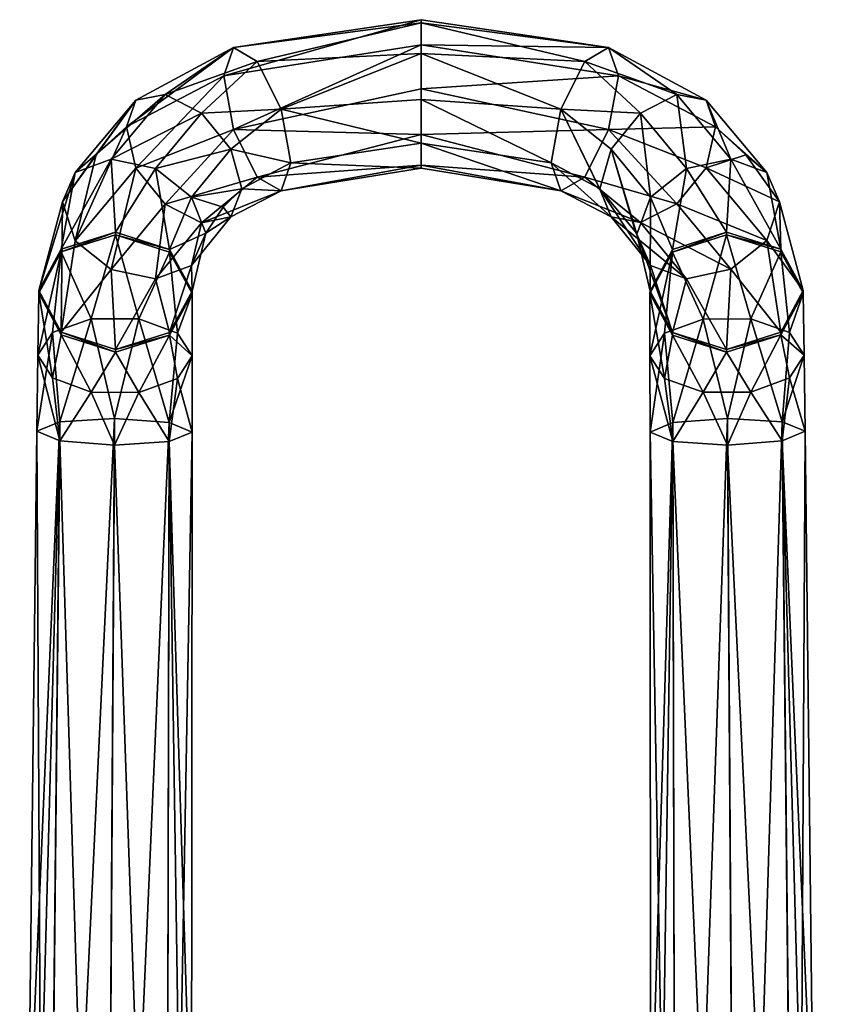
# Model space of a CAD drawing. Header units: metres. Extents: x -106 to 106, y -75 to 198.
# Tile 13 of 13: x -21 to 21, y 147 to 198. Entities that reach past the tile are written whole.
import ezdxf

# ---------------------------------------------------------------- set-up
doc = ezdxf.new("R2010")
doc.units = ezdxf.units.M
doc.layers.add('solid_11522092', color=7, linetype='CONTINUOUS')

msp = doc.modelspace()

# ---------------------------------------------------------------- linework, layer by layer
at = {"layer": 'solid_11522092'}
for points in [[(-0.000002, 198.466446, 112.57251), (-9.786707, 197.006439, 110.154182), (-10.30055, 195.535538, 112.73732)], [(-0.000002, 198.466446, 112.57251), (-10.30055, 195.535538, 112.73732), (-0.000043, 197.156403, 114.668999)], [(-0.000001, 198.294006, 110.106415), (-9.786707, 197.006439, 110.154182), (-0.000002, 198.466446, 112.57251)], [(-0.000001, 198.294006, 110.106415), (-8.544372, 196.286499, 107.497726), (-9.786707, 197.006439, 110.154182)], [(-0.000001, 196.704971, 108.212685), (-8.544372, 196.286499, 107.497726), (-0.000001, 198.294006, 110.106415)], [(9.786694, 197.006393, 110.154182), (-0.000002, 198.466446, 112.57251), (-0.000043, 197.156403, 114.668999)], [(9.786694, 197.006393, 110.154182), (-0.000001, 198.294006, 110.106415), (-0.000002, 198.466446, 112.57251)], [(8.544364, 196.286484, 107.497757), (-0.000001, 196.704971, 108.212685), (-0.000001, 198.294006, 110.106415)], [(9.786694, 197.006393, 110.154182), (8.544364, 196.286484, 107.497757), (-0.000001, 198.294006, 110.106415)], [(-9.786707, 197.006439, 110.154182), (-15.373194, 192.873306, 109.564598), (-10.30055, 195.535538, 112.73732)], [(-9.786707, 197.006439, 110.154182), (-14.891499, 194.26091, 107.623573), (-15.373194, 192.873306, 109.564598)], [(-9.786707, 197.006439, 110.154182), (-13.356463, 194.564774, 105.76709), (-14.891499, 194.26091, 107.623573)], [(-9.786707, 197.006439, 110.154182), (-8.544372, 196.286499, 107.497726), (-13.356463, 194.564774, 105.76709)], [(-0.000043, 197.156403, 114.668999), (-10.30055, 195.535538, 112.73732), (-9.786707, 192.736221, 113.737312)], [(-0.000043, 197.156403, 114.668999), (-9.786707, 192.736221, 113.737312), (-0.000002, 194.864288, 115.595078)], [(10.300533, 195.535522, 112.737297), (-0.000043, 197.156403, 114.668999), (-0.000002, 194.864288, 115.595078)], [(9.786694, 197.006393, 110.154182), (-0.000043, 197.156403, 114.668999), (10.300533, 195.535522, 112.737297)], [(13.353024, 194.568222, 105.770241), (8.544364, 196.286484, 107.497757), (9.786694, 197.006393, 110.154182)], [(14.887857, 194.264725, 107.62748), (9.786694, 197.006393, 110.154182), (10.300533, 195.535522, 112.737297)], [(13.353024, 194.568222, 105.770241), (9.786694, 197.006393, 110.154182), (14.887857, 194.264725, 107.62748)], [(-0.000001, 196.704971, 108.212685), (-7.302269, 193.795349, 106.327354), (-8.544372, 196.286499, 107.497726)], [(-0.000001, 194.30629, 107.614639), (-7.302269, 193.795349, 106.327354), (-0.000001, 196.704971, 108.212685)], [(7.302279, 193.795349, 106.327393), (-0.000001, 194.30629, 107.614639), (-0.000001, 196.704971, 108.212685)], [(8.544364, 196.286484, 107.497757), (7.302279, 193.795349, 106.327393), (-0.000001, 196.704971, 108.212685)], [(-8.544372, 196.286499, 107.497726), (-11.458814, 193.589767, 104.60537), (-13.356463, 194.564774, 105.76709)], [(-8.544372, 196.286499, 107.497726), (-7.302269, 193.795349, 106.327354), (-11.458814, 193.589767, 104.60537)], [(11.455657, 193.59256, 104.607788), (7.302279, 193.795349, 106.327393), (8.544364, 196.286484, 107.497757)], [(11.455657, 193.59256, 104.607788), (8.544364, 196.286484, 107.497757), (13.353024, 194.568222, 105.770241)], [(-10.30055, 195.535538, 112.73732), (-15.373194, 192.873306, 109.564598), (-14.891499, 190.72081, 110.594063)], [(-9.786707, 192.736221, 113.737312), (-10.30055, 195.535538, 112.73732), (-14.891499, 190.72081, 110.594063)], [(9.786694, 192.736221, 113.737282), (10.300533, 195.535522, 112.737297), (-0.000002, 194.864288, 115.595078)], [(15.369147, 192.877197, 109.569229), (10.300533, 195.535522, 112.737297), (9.786694, 192.736221, 113.737282)], [(14.887857, 194.264725, 107.62748), (10.300533, 195.535522, 112.737297), (15.369147, 192.877197, 109.569229)], [(-18.048672, 190.478561, 103.100639), (-14.891499, 194.26091, 107.623573), (-13.356463, 194.564774, 105.76709)], [(-16.174587, 191.181122, 101.705574), (-18.048672, 190.478561, 103.100639), (-13.356463, 194.564774, 105.76709)], [(-16.174587, 191.181122, 101.705574), (-13.356463, 194.564774, 105.76709), (-11.458814, 193.589767, 104.60537)], [(-0.000002, 194.864288, 115.595078), (-9.786707, 192.736221, 113.737312), (-0.000001, 192.465607, 114.997032)], [(9.786694, 192.736221, 113.737282), (-0.000002, 194.864288, 115.595078), (-0.000001, 192.465607, 114.997032)], [(11.455657, 193.59256, 104.607788), (13.353024, 194.568222, 105.770241), (13.853529, 190.695877, 101.122482)], [(13.353024, 194.568222, 105.770241), (16.172977, 191.185776, 101.70948), (13.853529, 190.695877, 101.122482)], [(13.353024, 194.568222, 105.770241), (14.887857, 194.264725, 107.62748), (16.172977, 191.185776, 101.70948)], [(-14.891499, 194.26091, 107.623573), (-18.70857, 188.955811, 104.895897), (-16.948914, 191.417938, 107.830154)], [(-18.048672, 190.478561, 103.100639), (-18.70857, 188.955811, 104.895897), (-14.891499, 194.26091, 107.623573)], [(-14.891499, 194.26091, 107.623573), (-16.948914, 191.417938, 107.830154), (-15.373194, 192.873306, 109.564598)], [(-0.000001, 194.30629, 107.614639), (0.000005, 192.014175, 108.540726), (-7.302269, 193.795349, 106.327354)], [(-0.000001, 194.30629, 107.614639), (6.788317, 190.996094, 107.327423), (0.000005, 192.014175, 108.540726)], [(7.302279, 193.795349, 106.327393), (6.788317, 190.996094, 107.327423), (-0.000001, 194.30629, 107.614639)], [(14.887857, 194.264725, 107.62748), (15.369147, 192.877197, 109.569229), (18.047455, 190.483475, 103.105385)], [(14.887857, 194.264725, 107.62748), (18.047455, 190.483475, 103.105385), (16.172977, 191.185776, 101.70948)], [(-13.85551, 190.69191, 101.119247), (-16.174587, 191.181122, 101.705574), (-11.458814, 193.589767, 104.60537)], [(-13.85551, 190.69191, 101.119247), (-11.458814, 193.589767, 104.60537), (-9.92403, 191.708771, 104.582443)], [(-7.302269, 193.795349, 106.327354), (-9.92403, 191.708771, 104.582443), (-11.458814, 193.589767, 104.60537)], [(-7.302269, 193.795349, 106.327354), (-6.7883, 190.996078, 107.327393), (-9.92403, 191.708771, 104.582443)], [(0.000005, 192.014175, 108.540726), (-6.7883, 190.996078, 107.327393), (-7.302269, 193.795349, 106.327354)], [(9.316519, 189.656479, 105.730934), (6.788317, 190.996094, 107.327423), (7.302279, 193.795349, 106.327393)], [(9.316519, 189.656479, 105.730934), (7.302279, 193.795349, 106.327393), (9.33532, 189.641342, 105.712883)], [(9.92113, 191.710876, 104.584419), (9.33532, 189.641342, 105.712883), (7.302279, 193.795349, 106.327393)], [(9.92113, 191.710876, 104.584419), (7.302279, 193.795349, 106.327393), (11.455657, 193.59256, 104.607788)], [(9.92113, 191.710876, 104.584419), (11.455657, 193.59256, 104.607788), (11.975391, 189.199387, 101.569992)], [(11.455657, 193.59256, 104.607788), (13.853529, 190.695877, 101.122482), (11.975391, 189.199387, 101.569992)], [(-18.048672, 186.923386, 106.083778), (-14.891499, 190.72081, 110.594063), (-15.373194, 192.873306, 109.564598)], [(-16.948914, 191.417938, 107.830154), (-18.048672, 186.923386, 106.083778), (-15.373194, 192.873306, 109.564598)], [(15.369147, 192.877197, 109.569229), (9.786694, 192.736221, 113.737282), (14.887857, 190.723999, 110.598503)], [(16.951036, 191.416916, 107.828941), (15.369147, 192.877197, 109.569229), (14.887857, 190.723999, 110.598503)], [(18.047455, 190.483475, 103.105385), (15.369147, 192.877197, 109.569229), (16.951036, 191.416916, 107.828941)], [(-9.786707, 192.736221, 113.737312), (-14.891499, 190.72081, 110.594063), (-13.356463, 188.839783, 110.57093)], [(-8.544372, 190.245132, 112.567032), (-9.786707, 192.736221, 113.737312), (-13.356463, 188.839783, 110.57093)], [(-0.000001, 192.465607, 114.997032), (-9.786707, 192.736221, 113.737312), (-8.544372, 190.245132, 112.567032)], [(-0.000001, 192.465607, 114.997032), (-8.544372, 190.245132, 112.567032), (-0.000001, 190.876572, 113.103302)], [(8.544364, 190.245178, 112.567009), (9.786694, 192.736221, 113.737282), (-0.000001, 192.465607, 114.997032)], [(8.544364, 190.245178, 112.567009), (-0.000001, 192.465607, 114.997032), (-0.000001, 190.876572, 113.103302)], [(13.353024, 188.84227, 110.574875), (9.786694, 192.736221, 113.737282), (8.544364, 190.245178, 112.567009)], [(14.887857, 190.723999, 110.598503), (9.786694, 192.736221, 113.737282), (13.353024, 188.84227, 110.574875)], [(-0.000001, 190.704132, 110.637207), (-6.7883, 190.996078, 107.327393), (0.000005, 192.014175, 108.540726)], [(7.302279, 189.525177, 109.910492), (-0.000001, 190.704132, 110.637207), (0.000005, 192.014175, 108.540726)], [(7.302279, 189.525177, 109.910492), (0.000005, 192.014175, 108.540726), (6.788317, 190.996094, 107.327423)], [(-16.948914, 191.417938, 107.830154), (-18.70857, 188.955811, 104.895897), (-18.048672, 186.923386, 106.083778)], [(-11.977576, 189.196228, 101.56707), (-13.85551, 190.69191, 101.119247), (-9.92403, 191.708771, 104.582443)], [(-11.977576, 189.196228, 101.56707), (-9.92403, 191.708771, 104.582443), (-9.355689, 189.625427, 105.693924)], [(-9.92403, 191.708771, 104.582443), (-6.7883, 190.996078, 107.327393), (-9.355689, 189.625427, 105.693924)], [(9.92113, 191.710876, 104.584419), (11.200384, 187.3806, 103.018654), (9.33532, 189.641342, 105.712883)], [(9.92113, 191.710876, 104.584419), (11.257243, 187.269211, 102.885895), (11.200384, 187.3806, 103.018654)], [(9.92113, 191.710876, 104.584419), (11.975391, 189.199387, 101.569992), (11.257243, 187.269211, 102.885895)], [(16.951036, 191.416916, 107.828941), (14.887857, 190.723999, 110.598503), (18.70785, 188.959656, 104.900497)], [(18.047455, 190.483475, 103.105385), (16.951036, 191.416916, 107.828941), (18.70785, 188.959656, 104.900497)], [(-16.174587, 191.181122, 101.705574), (-15.95, 187.369522, 96.788506), (-18.777128, 186.480682, 97.55191)], [(-16.174587, 191.181122, 101.705574), (-18.777128, 186.480682, 97.55191), (-18.048672, 190.478561, 103.100639)], [(-13.85551, 190.69191, 101.119247), (-15.95, 187.369522, 96.788506), (-16.174587, 191.181122, 101.705574)], [(-7.302269, 189.525131, 109.910492), (-9.355689, 189.625427, 105.693924), (-6.7883, 190.996078, 107.327393)], [(-0.000001, 190.876572, 113.103302), (-8.544372, 190.245132, 112.567032), (-7.302269, 189.525131, 109.910492)], [(-0.000001, 190.704132, 110.637207), (-7.302269, 189.525131, 109.910492), (-6.7883, 190.996078, 107.327393)], [(-0.000001, 190.876572, 113.103302), (-7.302269, 189.525131, 109.910492), (-0.000001, 190.704132, 110.637207)], [(7.302279, 189.525177, 109.910492), (-0.000001, 190.876572, 113.103302), (-0.000001, 190.704132, 110.637207)], [(7.302279, 189.525177, 109.910492), (8.544364, 190.245178, 112.567009), (-0.000001, 190.876572, 113.103302)], [(9.92113, 188.170639, 107.555031), (7.302279, 189.525177, 109.910492), (6.788317, 190.996094, 107.327423)], [(9.316519, 189.656479, 105.730934), (9.92113, 188.170639, 107.555031), (6.788317, 190.996094, 107.327423)], [(15.95, 187.369583, 96.788452), (13.853529, 190.695877, 101.122482), (16.172977, 191.185776, 101.70948)], [(18.777185, 186.480728, 97.55188), (15.95, 187.369583, 96.788452), (16.172977, 191.185776, 101.70948)], [(18.777185, 186.480728, 97.55188), (16.172977, 191.185776, 101.70948), (18.047455, 190.483475, 103.105385)], [(-18.048672, 190.478561, 103.100639), (-18.777128, 186.480682, 97.55191), (-19.946564, 184.320496, 99.371742)], [(-18.048672, 190.478561, 103.100639), (-19.946564, 184.320496, 99.371742), (-18.70857, 188.955811, 104.895897)], [(-18.048672, 186.923386, 106.083778), (-16.174587, 185.427521, 106.533417), (-14.891499, 190.72081, 110.594063)], [(-16.174587, 185.427521, 106.533417), (-13.356463, 188.839783, 110.57093), (-14.891499, 190.72081, 110.594063)], [(-13.85551, 190.69191, 101.119247), (-13.122871, 186.463562, 97.531517), (-15.95, 187.369522, 96.788506)], [(-11.977576, 189.196228, 101.56707), (-13.122871, 186.463562, 97.531517), (-13.85551, 190.69191, 101.119247)], [(13.122815, 186.463608, 97.531471), (11.975391, 189.199387, 101.569992), (13.853529, 190.695877, 101.122482)], [(15.95, 187.369583, 96.788452), (13.122815, 186.463608, 97.531471), (13.853529, 190.695877, 101.122482)], [(14.887857, 190.723999, 110.598503), (13.353024, 188.84227, 110.574875), (18.047455, 186.927216, 106.089439)], [(14.887857, 190.723999, 110.598503), (18.047455, 186.927216, 106.089439), (18.70785, 188.959656, 104.900497)], [(18.777185, 186.480728, 97.55188), (18.047455, 190.483475, 103.105385), (18.70785, 188.959656, 104.900497)], [(-8.544372, 190.245132, 112.567032), (-13.356463, 188.839783, 110.57093), (-11.458814, 187.865005, 109.409004)], [(-7.302269, 189.525131, 109.910492), (-8.544372, 190.245132, 112.567032), (-11.458814, 187.865005, 109.409004)], [(11.455657, 187.866913, 109.412178), (8.544364, 190.245178, 112.567009), (7.302279, 189.525177, 109.910492)], [(13.353024, 188.84227, 110.574875), (8.544364, 190.245178, 112.567009), (11.455657, 187.866913, 109.412178)], [(-11.977576, 189.196228, 101.56707), (-9.355689, 189.625427, 105.693924), (-10.321248, 188.683502, 104.571388)], [(-7.302269, 189.525131, 109.910492), (-11.458814, 187.865005, 109.409004), (-9.92403, 188.169067, 107.552605)], [(-10.321248, 188.683502, 104.571388), (-9.355689, 189.625427, 105.693924), (-9.92403, 188.169067, 107.552605)], [(-7.302269, 189.525131, 109.910492), (-9.92403, 188.169067, 107.552605), (-9.355689, 189.625427, 105.693924)], [(11.455657, 187.866913, 109.412178), (7.302279, 189.525177, 109.910492), (9.92113, 188.170639, 107.555031)], [(9.316519, 189.656479, 105.730934), (9.33532, 189.641342, 105.712883), (9.92113, 188.170639, 107.555031)], [(9.33532, 189.641342, 105.712883), (11.200384, 187.3806, 103.018654), (11.975391, 185.638138, 104.558243)], [(9.92113, 188.170639, 107.555031), (9.33532, 189.641342, 105.712883), (11.975391, 185.638138, 104.558243)], [(-18.70857, 188.955811, 104.895897), (-19.946564, 184.320496, 99.371742), (-18.777128, 182.153183, 101.183113)], [(-18.70857, 188.955811, 104.895897), (-18.777128, 182.153183, 101.183113), (-18.048672, 186.923386, 106.083778)], [(-16.174587, 185.427521, 106.533417), (-13.85551, 184.935059, 105.949829), (-13.356463, 188.839783, 110.57093)], [(-13.85551, 184.935059, 105.949829), (-11.458814, 187.865005, 109.409004), (-13.356463, 188.839783, 110.57093)], [(-11.977576, 189.196228, 101.56707), (-11.235576, 187.314148, 102.939453), (-13.122871, 186.463562, 97.531517)], [(-11.977576, 189.196228, 101.56707), (-10.321248, 188.683502, 104.571388), (-11.235576, 187.314148, 102.939453)], [(11.975391, 189.199387, 101.569992), (11.95336, 184.296066, 99.342644), (11.257243, 187.269211, 102.885895)], [(13.353024, 188.84227, 110.574875), (11.455657, 187.866913, 109.412178), (16.172977, 185.430557, 106.538681)], [(13.122815, 186.463608, 97.531471), (11.95336, 184.296066, 99.342644), (11.975391, 189.199387, 101.569992)], [(13.353024, 188.84227, 110.574875), (16.172977, 185.430557, 106.538681), (18.047455, 186.927216, 106.089439)], [(19.94664, 184.320496, 99.371742), (18.70785, 188.959656, 104.900497), (18.047455, 186.927216, 106.089439)], [(18.777185, 186.480728, 97.55188), (18.70785, 188.959656, 104.900497), (19.94664, 184.320496, 99.371742)], [(-11.235576, 187.314148, 102.939453), (-10.321248, 188.683502, 104.571388), (-9.92403, 188.169067, 107.552605)], [(-13.85551, 184.935059, 105.949829), (-11.977576, 185.635803, 104.554619), (-11.458814, 187.865005, 109.409004)], [(-11.977576, 185.635803, 104.554619), (-9.92403, 188.169067, 107.552605), (-11.458814, 187.865005, 109.409004)], [(-11.977576, 185.635803, 104.554619), (-11.235576, 187.314148, 102.939453), (-9.92403, 188.169067, 107.552605)], [(9.92113, 188.170639, 107.555031), (11.975391, 185.638138, 104.558243), (13.853529, 184.937546, 105.954285)], [(11.455657, 187.866913, 109.412178), (9.92113, 188.170639, 107.555031), (13.853529, 184.937546, 105.954285)], [(11.455657, 187.866913, 109.412178), (13.853529, 184.937546, 105.954285), (16.172977, 185.430557, 106.538681)], [(-15.95, 187.369522, 96.788506), (-15.951007, 187.235245, 96.624687), (-18.778427, 186.34671, 97.387802)], [(-18.777128, 186.480682, 97.55191), (-15.95, 187.369522, 96.788506), (-18.778427, 186.34671, 97.387802)], [(-18.778427, 186.34671, 97.387802), (-15.951007, 187.235245, 96.624687), (-17.218058, 182.848389, 93.157097)], [(-15.951007, 187.235245, 96.624687), (-14.728469, 182.835663, 93.150116), (-17.218058, 182.848389, 93.157097)], [(-15.95, 187.369522, 96.788506), (-13.122871, 186.463562, 97.531517), (-15.951007, 187.235245, 96.624687)], [(-15.951007, 187.235245, 96.624687), (-13.123587, 186.329422, 97.36721), (-14.728469, 182.835663, 93.150116)], [(-13.122871, 186.463562, 97.531517), (-13.123587, 186.329422, 97.36721), (-15.951007, 187.235245, 96.624687)], [(-11.235576, 187.314148, 102.939453), (-11.953437, 184.296066, 99.342644), (-13.122871, 186.463562, 97.531517)], [(-11.977576, 185.635803, 104.554619), (-11.953437, 184.296066, 99.342644), (-11.235576, 187.314148, 102.939453)], [(11.200384, 187.3806, 103.018654), (11.257243, 187.269211, 102.885895), (11.975391, 185.638138, 104.558243)], [(13.122815, 182.136032, 101.162743), (11.257243, 187.269211, 102.885895), (11.95336, 184.296066, 99.342644)], [(13.122815, 182.136032, 101.162743), (11.975391, 185.638138, 104.558243), (11.257243, 187.269211, 102.885895)], [(13.123587, 186.329422, 97.36721), (13.122815, 186.463608, 97.531471), (15.95, 187.369583, 96.788452)], [(15.951007, 187.235245, 96.624687), (13.123587, 186.329422, 97.36721), (15.95, 187.369583, 96.788452)], [(14.728939, 182.834946, 93.151367), (13.123587, 186.329422, 97.36721), (15.951007, 187.235245, 96.624687)], [(14.728939, 182.834946, 93.151367), (15.951007, 187.235245, 96.624687), (17.21759, 182.847672, 93.15834)], [(15.951007, 187.235245, 96.624687), (15.95, 187.369583, 96.788452), (18.777185, 186.480728, 97.55188)], [(18.778427, 186.34671, 97.387802), (15.951007, 187.235245, 96.624687), (18.777185, 186.480728, 97.55188)], [(17.21759, 182.847672, 93.15834), (15.951007, 187.235245, 96.624687), (18.778427, 186.34671, 97.387802)], [(-18.048672, 186.923386, 106.083778), (-18.777128, 182.153183, 101.183113), (-16.174587, 185.427521, 106.533417)], [(18.777185, 182.153152, 101.183144), (18.047455, 186.927216, 106.089439), (16.172977, 185.430557, 106.538681)], [(18.777185, 182.153152, 101.183144), (19.94664, 184.320496, 99.371742), (18.047455, 186.927216, 106.089439)], [(-18.778427, 186.34671, 97.387802), (-20.000746, 180.946884, 96.482658), (-19.949564, 184.184341, 99.209496)], [(-18.778427, 186.34671, 97.387802), (-19.231979, 182.126862, 94.430283), (-20.000746, 180.946884, 96.482658)], [(-18.777128, 186.480682, 97.55191), (-18.778427, 186.34671, 97.387802), (-19.949564, 184.184341, 99.209496)], [(-18.777128, 186.480682, 97.55191), (-19.949564, 184.184341, 99.209496), (-19.946564, 184.320496, 99.371742)], [(-18.778427, 186.34671, 97.387802), (-17.218058, 182.848389, 93.157097), (-19.231979, 182.126862, 94.430283)], [(-13.123587, 186.329422, 97.36721), (-12.714921, 182.093521, 94.412025), (-14.728469, 182.835663, 93.150116)], [(-13.122871, 186.463562, 97.531517), (-11.953437, 184.296066, 99.342644), (-13.123587, 186.329422, 97.36721)], [(-13.123587, 186.329422, 97.36721), (-11.95245, 184.159912, 99.180382), (-12.714921, 182.093521, 94.412025)], [(-11.953437, 184.296066, 99.342644), (-11.95245, 184.159912, 99.180382), (-13.123587, 186.329422, 97.36721)], [(11.948208, 180.905975, 96.460258), (11.95245, 184.159912, 99.180382), (13.123587, 186.329422, 97.36721)], [(12.716125, 182.093094, 94.412781), (11.948208, 180.905975, 96.460258), (13.123587, 186.329422, 97.36721)], [(11.95245, 184.159912, 99.180382), (11.95336, 184.296066, 99.342644), (13.122815, 186.463608, 97.531471)], [(13.123587, 186.329422, 97.36721), (11.95245, 184.159912, 99.180382), (13.122815, 186.463608, 97.531471)], [(12.716125, 182.093094, 94.412781), (13.123587, 186.329422, 97.36721), (14.728939, 182.834946, 93.151367)], [(17.21759, 182.847672, 93.15834), (18.778427, 186.34671, 97.387802), (19.230778, 182.126404, 94.431038)], [(18.778427, 186.34671, 97.387802), (18.777185, 186.480728, 97.55188), (19.94664, 184.320496, 99.371742)], [(18.778427, 186.34671, 97.387802), (19.94664, 184.320496, 99.371742), (19.949564, 184.184341, 99.209496)], [(19.230778, 182.126404, 94.431038), (18.778427, 186.34671, 97.387802), (19.949564, 184.184341, 99.209496)], [(-13.85551, 184.935059, 105.949829), (-13.122871, 182.136078, 101.16272), (-11.977576, 185.635803, 104.554619)], [(-11.977576, 185.635803, 104.554619), (-13.122871, 182.136078, 101.16272), (-11.953437, 184.296066, 99.342644)], [(13.122815, 182.136032, 101.162743), (13.853529, 184.937546, 105.954285), (11.975391, 185.638138, 104.558243)], [(-16.174587, 185.427521, 106.533417), (-18.777128, 182.153183, 101.183113), (-15.95, 181.247025, 101.92588)], [(-16.174587, 185.427521, 106.533417), (-15.95, 181.247025, 101.92588), (-13.85551, 184.935059, 105.949829)], [(15.95, 181.246979, 101.925934), (16.172977, 185.430557, 106.538681), (13.853529, 184.937546, 105.954285)], [(15.95, 181.246979, 101.925934), (18.777185, 182.153152, 101.183144), (16.172977, 185.430557, 106.538681)], [(-13.85551, 184.935059, 105.949829), (-15.95, 181.247025, 101.92588), (-13.122871, 182.136078, 101.16272)], [(13.122815, 182.136032, 101.162743), (15.95, 181.246979, 101.925934), (13.853529, 184.937546, 105.954285)], [(-19.949564, 184.184341, 99.209496), (-20.000746, 180.946884, 96.482658), (-19.231337, 179.759781, 98.530083)], [(-19.946564, 184.320496, 99.371742), (-19.949564, 184.184341, 99.209496), (-18.778427, 182.014832, 101.022667)], [(-18.778427, 182.014832, 101.022667), (-19.949564, 184.184341, 99.209496), (-19.231337, 179.759781, 98.530083)], [(-18.777128, 182.153183, 101.183113), (-19.946564, 184.320496, 99.371742), (-18.778427, 182.014832, 101.022667)], [(-13.123587, 181.997559, 101.002083), (-11.946773, 180.90596, 96.460258), (-11.95245, 184.159912, 99.180382)], [(-13.122871, 182.136078, 101.16272), (-13.123587, 181.997559, 101.002083), (-11.95245, 184.159912, 99.180382)], [(-13.122871, 182.136078, 101.16272), (-11.95245, 184.159912, 99.180382), (-11.953437, 184.296066, 99.342644)], [(-12.714921, 182.093521, 94.412025), (-11.95245, 184.159912, 99.180382), (-11.946773, 180.90596, 96.460258)], [(12.717934, 179.726868, 98.511147), (11.95245, 184.159912, 99.180382), (11.948208, 180.905975, 96.460258)], [(13.123587, 181.997559, 101.002083), (11.95336, 184.296066, 99.342644), (11.95245, 184.159912, 99.180382)], [(12.717934, 179.726868, 98.511147), (13.123587, 181.997559, 101.002083), (11.95245, 184.159912, 99.180382)], [(13.123587, 181.997559, 101.002083), (13.122815, 182.136032, 101.162743), (11.95336, 184.296066, 99.342644)], [(19.949564, 184.184341, 99.209496), (19.94664, 184.320496, 99.371742), (18.777185, 182.153152, 101.183144)], [(18.778427, 182.014832, 101.022667), (19.949564, 184.184341, 99.209496), (18.777185, 182.153152, 101.183144)], [(19.999311, 180.946869, 96.482651), (19.949564, 184.184341, 99.209496), (18.778427, 182.014832, 101.022667)], [(19.230778, 182.126404, 94.431038), (19.949564, 184.184341, 99.209496), (19.999311, 180.946869, 96.482651)], [(-17.218058, 182.848389, 93.157097), (-18.861437, 177.459335, 92.207047), (-19.231979, 182.126862, 94.430283)], [(-17.218058, 182.848389, 93.157097), (-15.99966, 177.64769, 91.03656), (-18.861437, 177.459335, 92.207047)], [(-14.728469, 182.835663, 93.150116), (-15.99966, 177.64769, 91.03656), (-17.218058, 182.848389, 93.157097)], [(-14.728469, 182.835663, 93.150116), (-13.137883, 177.424362, 92.200882), (-15.99966, 177.64769, 91.03656)], [(-12.714921, 182.093521, 94.412025), (-13.137883, 177.424362, 92.200882), (-14.728469, 182.835663, 93.150116)], [(13.139524, 177.424088, 92.202499), (12.716125, 182.093094, 94.412781), (14.728939, 182.834946, 93.151367)], [(15.99966, 177.647293, 91.038841), (13.139524, 177.424088, 92.202499), (14.728939, 182.834946, 93.151367)], [(15.99966, 177.647293, 91.038841), (14.728939, 182.834946, 93.151367), (17.21759, 182.847672, 93.15834)], [(18.859795, 177.45903, 92.208664), (15.99966, 177.647293, 91.038841), (17.21759, 182.847672, 93.15834)], [(18.859795, 177.45903, 92.208664), (17.21759, 182.847672, 93.15834), (19.230778, 182.126404, 94.431038)], [(-19.231979, 182.126862, 94.430283), (-18.861437, 177.459335, 92.207047), (-20.046804, 176.96962, 95.026649)], [(-19.231979, 182.126862, 94.430283), (-20.046804, 176.96962, 95.026649), (-20.000746, 180.946884, 96.482658)], [(-18.777128, 182.153183, 101.183113), (-18.778427, 182.014832, 101.022667), (-15.951007, 181.109024, 101.76519)], [(-15.95, 181.247025, 101.92588), (-18.777128, 182.153183, 101.183113), (-15.951007, 181.109024, 101.76519)], [(-13.122871, 182.136078, 101.16272), (-15.95, 181.247025, 101.92588), (-13.123587, 181.997559, 101.002083)], [(-12.714921, 182.093521, 94.412025), (-11.946773, 180.90596, 96.460258), (-13.137883, 177.424362, 92.200882)], [(12.716125, 182.093094, 94.412781), (11.954836, 176.920181, 95.017937), (11.948208, 180.905975, 96.460258)], [(13.139524, 177.424088, 92.202499), (11.954836, 176.920181, 95.017937), (12.716125, 182.093094, 94.412781)], [(15.951007, 181.109024, 101.76519), (15.95, 181.246979, 101.925934), (13.122815, 182.136032, 101.162743)], [(13.123587, 181.997559, 101.002083), (15.951007, 181.109024, 101.76519), (13.122815, 182.136032, 101.162743)], [(18.778427, 182.014832, 101.022667), (18.777185, 182.153152, 101.183144), (15.95, 181.246979, 101.925934)], [(18.859795, 177.45903, 92.208664), (19.230778, 182.126404, 94.431038), (19.999311, 180.946869, 96.482651)], [(-18.778427, 182.014832, 101.022667), (-19.231337, 179.759781, 98.530083), (-17.218288, 179.018402, 99.79071)], [(-15.951007, 181.109024, 101.76519), (-18.778427, 182.014832, 101.022667), (-17.218288, 179.018402, 99.79071)], [(-13.123587, 181.997559, 101.002083), (-15.951007, 181.109024, 101.76519), (-14.730267, 179.005676, 99.783752)], [(-15.95, 181.247025, 101.92588), (-15.951007, 181.109024, 101.76519), (-13.123587, 181.997559, 101.002083)], [(-13.123587, 181.997559, 101.002083), (-14.730267, 179.005676, 99.783752), (-12.716816, 179.726456, 98.511848)], [(-13.123587, 181.997559, 101.002083), (-12.716816, 179.726456, 98.511848), (-11.946773, 180.90596, 96.460258)], [(14.730682, 179.006317, 99.782639), (13.123587, 181.997559, 101.002083), (12.717934, 179.726868, 98.511147)], [(14.730682, 179.006317, 99.782639), (15.951007, 181.109024, 101.76519), (13.123587, 181.997559, 101.002083)], [(15.951007, 181.109024, 101.76519), (18.778427, 182.014832, 101.022667), (15.95, 181.246979, 101.925934)], [(17.217871, 179.019043, 99.789597), (18.778427, 182.014832, 101.022667), (15.951007, 181.109024, 101.76519)], [(19.230219, 179.760178, 98.529373), (18.778427, 182.014832, 101.022667), (17.217871, 179.019043, 99.789597)], [(19.999311, 180.946869, 96.482651), (18.778427, 182.014832, 101.022667), (19.230219, 179.760178, 98.529373)], [(-15.951007, 181.109024, 101.76519), (-17.218288, 179.018402, 99.79071), (-14.730267, 179.005676, 99.783752)], [(17.217871, 179.019043, 99.789597), (15.951007, 181.109024, 101.76519), (14.730682, 179.006317, 99.782639)], [(-20.000746, 180.946884, 96.482658), (-20.046804, 176.96962, 95.026649), (-18.861437, 176.465439, 97.843704)], [(-20.000746, 180.946884, 96.482658), (-18.861437, 176.465439, 97.843704), (-19.231337, 179.759781, 98.530083)], [(-11.946773, 180.90596, 96.460258), (-11.952515, 176.920166, 95.017929), (-13.137883, 177.424362, 92.200882)], [(-12.716816, 179.726456, 98.511848), (-11.952515, 176.920166, 95.017929), (-11.946773, 180.90596, 96.460258)], [(13.139524, 176.430756, 97.835922), (11.948208, 180.905975, 96.460258), (11.954836, 176.920181, 95.017937)], [(13.139524, 176.430756, 97.835922), (12.717934, 179.726868, 98.511147), (11.948208, 180.905975, 96.460258)], [(18.859795, 177.45903, 92.208664), (19.999311, 180.946869, 96.482651), (20.044483, 176.969604, 95.026649)], [(20.044483, 176.969604, 95.026649), (19.999311, 180.946869, 96.482651), (19.230219, 179.760178, 98.529373)], [(-19.231337, 179.759781, 98.530083), (-18.861437, 176.465439, 97.843704), (-17.218288, 179.018402, 99.79071)], [(-14.730267, 179.005676, 99.783752), (-13.137883, 176.430466, 97.83754), (-12.716816, 179.726456, 98.511848)], [(-12.716816, 179.726456, 98.511848), (-13.137883, 176.430466, 97.83754), (-11.952515, 176.920166, 95.017929)], [(13.139524, 176.430756, 97.835922), (14.730682, 179.006317, 99.782639), (12.717934, 179.726868, 98.511147)], [(18.859795, 176.465714, 97.842087), (19.230219, 179.760178, 98.529373), (17.217871, 179.019043, 99.789597)], [(18.859795, 176.465714, 97.842087), (20.044483, 176.969604, 95.026649), (19.230219, 179.760178, 98.529373)], [(-17.218288, 179.018402, 99.79071), (-18.861437, 176.465439, 97.843704), (-15.99966, 176.242096, 99.008026)], [(-17.218288, 179.018402, 99.79071), (-15.99966, 176.242096, 99.008026), (-14.730267, 179.005676, 99.783752)], [(-14.730267, 179.005676, 99.783752), (-15.99966, 176.242096, 99.008026), (-13.137883, 176.430466, 97.83754)], [(13.139524, 176.430756, 97.835922), (15.99966, 176.242508, 99.005745), (14.730682, 179.006317, 99.782639)], [(15.99966, 176.242508, 99.005745), (17.217871, 179.019043, 99.789597), (14.730682, 179.006317, 99.782639)], [(15.99966, 176.242508, 99.005745), (18.859795, 176.465714, 97.842087), (17.217871, 179.019043, 99.789597)], [(-18.861437, 177.459335, 92.207047), (-19.640268, 101.146576, 78.450508), (-20.94799, 100.606224, 81.561722)], [(-18.861437, 177.459335, 92.207047), (-20.94799, 100.606224, 81.561722), (-20.500097, 138.787933, 88.294189)], [(-18.861437, 177.459335, 92.207047), (-20.500097, 138.787933, 88.294189), (-20.046804, 176.96962, 95.026649)], [(-15.99966, 177.64769, 91.03656), (-16.480755, 101.354584, 77.157944), (-19.640268, 101.146576, 78.450508)], [(-18.861437, 177.459335, 92.207047), (-15.99966, 177.64769, 91.03656), (-19.640268, 101.146576, 78.450508)], [(-15.99966, 177.64769, 91.03656), (-13.137883, 177.424362, 92.200882), (-16.480755, 101.354584, 77.157944)], [(-13.137883, 177.424362, 92.200882), (-13.321242, 101.107964, 78.443703), (-16.480755, 101.354584, 77.157944)], [(-13.137883, 177.424362, 92.200882), (-11.952515, 176.920166, 95.017929), (-13.321242, 101.107964, 78.443703)], [(11.984603, 138.735916, 88.285019), (11.954836, 176.920181, 95.017937), (13.139524, 177.424088, 92.202499)], [(11.984603, 138.735916, 88.285019), (13.139524, 177.424088, 92.202499), (12.014528, 100.551636, 81.552101)], [(13.321975, 101.107849, 78.444397), (12.014528, 100.551636, 81.552101), (13.139524, 177.424088, 92.202499)], [(13.321975, 101.107849, 78.444397), (13.139524, 177.424088, 92.202499), (15.99966, 177.647293, 91.038841)], [(16.480755, 101.354408, 77.158943), (13.321975, 101.107849, 78.444397), (15.99966, 177.647293, 91.038841)], [(16.480755, 101.354408, 77.158943), (15.99966, 177.647293, 91.038841), (18.859795, 177.45903, 92.208664)], [(19.639536, 101.146446, 78.451202), (16.480755, 101.354408, 77.158943), (18.859795, 177.45903, 92.208664)], [(19.639536, 101.146446, 78.451202), (18.859795, 177.45903, 92.208664), (20.044483, 176.969604, 95.026649)], [(-20.046804, 176.96962, 95.026649), (-20.500097, 138.787933, 88.294189), (-19.640268, 100.049889, 84.67012)], [(-18.861437, 176.465439, 97.843704), (-20.046804, 176.96962, 95.026649), (-19.640268, 100.049889, 84.67012)], [(-11.980318, 138.73587, 88.285011), (-13.321242, 101.107964, 78.443703), (-11.952515, 176.920166, 95.017929)], [(-13.137883, 176.430466, 97.83754), (-11.980318, 138.73587, 88.285011), (-11.952515, 176.920166, 95.017929)], [(13.321975, 100.011406, 84.662621), (13.139524, 176.430756, 97.835922), (11.954836, 176.920181, 95.017937)], [(13.321975, 100.011406, 84.662621), (11.954836, 176.920181, 95.017937), (11.984603, 138.735916, 88.285019)], [(20.495811, 138.787918, 88.294189), (20.044483, 176.969604, 95.026649), (18.859795, 176.465714, 97.842087)], [(19.639536, 101.146446, 78.451202), (20.044483, 176.969604, 95.026649), (20.495811, 138.787918, 88.294189)], [(-18.861437, 176.465439, 97.843704), (-19.640268, 100.049889, 84.67012), (-16.480755, 99.803268, 85.955879)], [(-15.99966, 176.242096, 99.008026), (-18.861437, 176.465439, 97.843704), (-16.480755, 99.803268, 85.955879)], [(-13.137883, 176.430466, 97.83754), (-15.99966, 176.242096, 99.008026), (-13.321242, 100.011276, 84.663315)], [(-13.137883, 176.430466, 97.83754), (-13.321242, 100.011276, 84.663315), (-12.013518, 100.551636, 81.552101)], [(-13.137883, 176.430466, 97.83754), (-12.013518, 100.551636, 81.552101), (-11.980318, 138.73587, 88.285011)], [(16.480755, 99.803444, 85.95488), (15.99966, 176.242508, 99.005745), (13.139524, 176.430756, 97.835922)], [(13.321975, 100.011406, 84.662621), (16.480755, 99.803444, 85.95488), (13.139524, 176.430756, 97.835922)], [(19.639536, 100.050003, 84.669426), (18.859795, 176.465714, 97.842087), (15.99966, 176.242508, 99.005745)], [(20.946981, 100.606216, 81.561722), (20.495811, 138.787918, 88.294189), (18.859795, 176.465714, 97.842087)], [(19.639536, 100.050003, 84.669426), (20.946981, 100.606216, 81.561722), (18.859795, 176.465714, 97.842087)], [(-15.99966, 176.242096, 99.008026), (-16.480755, 99.803268, 85.955879), (-13.321242, 100.011276, 84.663315)], [(16.480755, 99.803444, 85.95488), (19.639536, 100.050003, 84.669426), (15.99966, 176.242508, 99.005745)]]:
    msp.add_3dface(points, dxfattribs=at)

doc.saveas('drawing.dxf')
